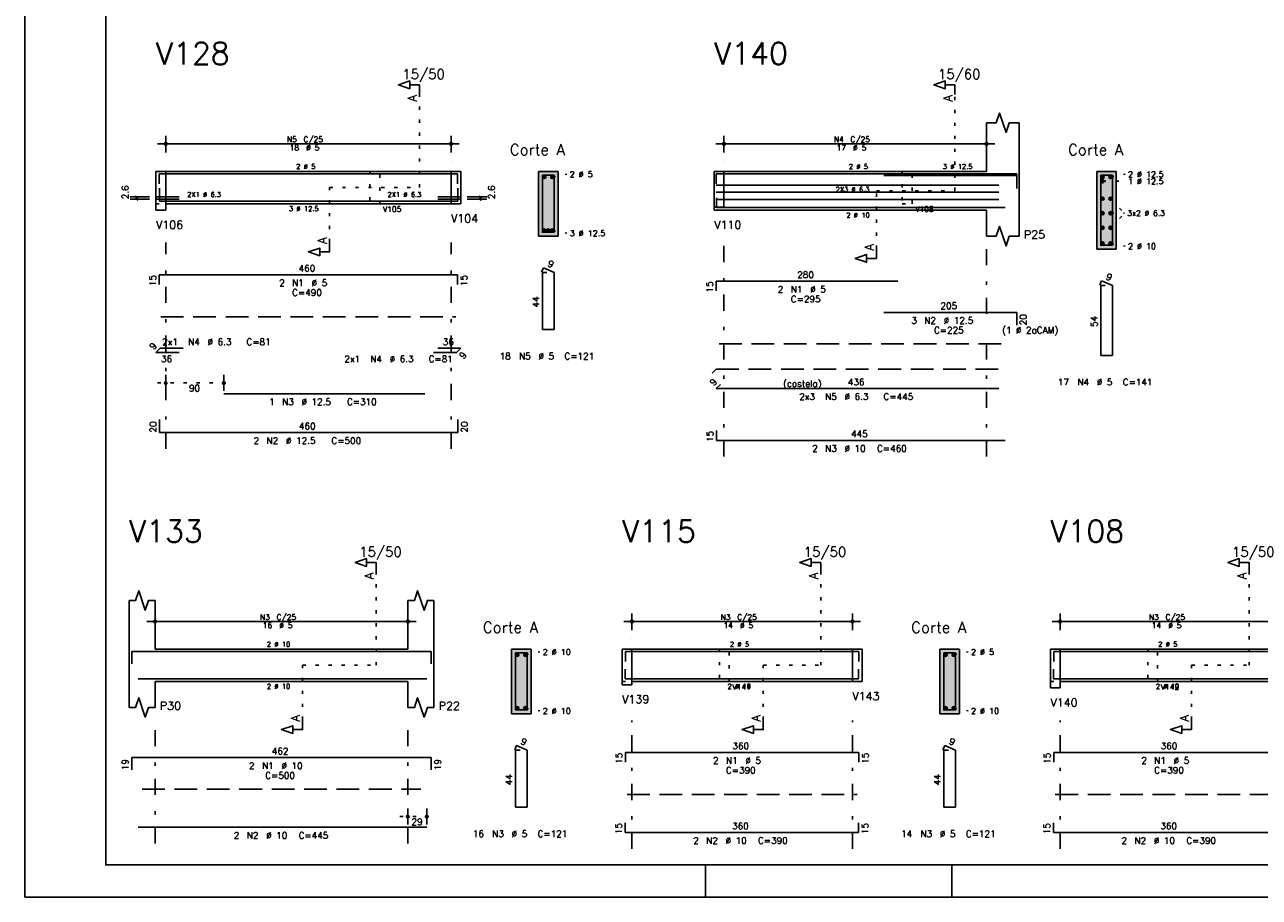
# Model space of a CAD drawing. Extents: x 0 to 84.1, y 0 to 59.4.
# Tile 1 of 7: x 0 to 38.1, y 0 to 26.9. Entities that reach past the tile are written whole.
import ezdxf

# ---------------------------------------------------------------- set-up
doc = ezdxf.new("R2010")
doc.units = 0
doc.header["$MEASUREMENT"] = 0
for name, pattern in [('ESTILO_TQS_0001', [1, 0.7, -0.3]), ('ESTILO_TQS_0002', [0.4, 0.1, -0.3]), ('ESTILO_TQS_0003', [1.5, 0.5, -0.4, 0.1, -0.5])]:
    doc.linetypes.add(name, pattern=pattern)
for name, color, linetype in [('1', 1, 'CONTINUOUS'), ('2', 2, 'CONTINUOUS'), ('4', 4, 'CONTINUOUS'), ('6', 6, 'CONTINUOUS'), ('7', 7, 'CONTINUOUS'), ('9', 9, 'CONTINUOUS')]:
    doc.layers.add(name, color=color, linetype=linetype)
doc.styles.get("Standard").update_dxf_attribs({"font": 'ROMANS.SHX'})

msp = doc.modelspace()

# ---------------------------------------------------------------- linework, layer by layer
at = {"layer": '1', "linetype": 'ESTILO_TQS_0002'}
for p, q in [((12.175, 21.9), (12.175, 24.77)), ((28.695, 21.8), (28.695, 24.77)), ((4.05, 22.4), (4.35, 22.4)), ((4.35, 22.4), (4.35, 21.4)), ((13.15, 22.4), (13.15, 21.4)), ((13.15, 22.4), (13.45, 22.4)), ((16.275, 22.225), (16.72, 22.31)), ((21.27, 22.4), (21.57, 22.4)), ((21.57, 22.4), (21.57, 21.2)), ((33.245, 22.095), (33.94, 22.094)), ((33.495, 22.225), (33.94, 22.31)), ((9.4, 20.215), (9.4, 21.9)), ((9.4, 21.9), (12.175, 21.9)), ((26.27, 20.015), (26.27, 21.8)), ((26.27, 21.8), (28.695, 21.8)), ((4.05, 21.4), (4.35, 21.4)), ((13.15, 21.4), (13.45, 21.4)), ((33.495, 21.5574), (33.925, 21.108)), ((33.495, 20.6586), (33.925, 21.108)), ((33.495, 21.108), (33.925, 21.108)), ((16.275, 20.575), (16.72, 20.49)), ((33.495, 20.175), (33.94, 20.09)), ((4.1, 15.87), (6.39, 15.87)), ((10.845, 7.16), (10.845, 10.03)), ((24.555, 7.16), (24.555, 10.03)), ((37.765, 7.16), (37.765, 10.03)), ((18.43, 7.66), (18.73, 7.66)), ((18.73, 7.66), (18.73, 6.66)), ((25.53, 7.66), (25.53, 6.66)), ((25.53, 7.66), (25.83, 7.66)), ((31.64, 7.66), (31.94, 7.66)), ((31.94, 7.66), (31.94, 6.66)), ((15.445, 7.485), (15.89, 7.57)), ((28.655, 7.485), (29.1, 7.57)), ((8.57, 5.475), (8.57, 7.16)), ((8.57, 7.16), (10.845, 7.16)), ((22.78, 5.475), (22.78, 7.16)), ((22.78, 7.16), (24.555, 7.16)), ((35.99, 5.475), (35.99, 7.16)), ((35.99, 7.16), (37.765, 7.16)), ((18.43, 6.66), (18.73, 6.66)), ((25.53, 6.66), (25.83, 6.66)), ((31.64, 6.66), (31.94, 6.66)), ((15.445, 5.835), (15.89, 5.75)), ((28.655, 5.835), (29.1, 5.75)), ((11.57, 2.49), (12.65, 2.49))]:
    msp.add_line(p, q, dxfattribs=at)
at = {"layer": '1', "linetype": 'ESTILO_TQS_0001'}
for p, q in [((4.2, 17.915), (13.3, 17.915)), ((21.42, 17.075), (30.17, 17.075)), ((3.62, 3.335), (12.22, 3.335)), ((18.58, 3.175), (25.68, 3.175)), ((31.79, 3.175), (38.89, 3.175))]:
    msp.add_line(p, q, dxfattribs=at)
at = {"layer": '1', "linetype": 'ESTILO_TQS_0002'}
for points in [[(10.65, 22.4), (10.65, 21.4), (10.95, 21.4), (10.95, 22.4), (10.65, 22.4)], [(27.07, 22.4), (27.07, 21.4), (27.37, 21.4), (27.37, 22.4), (27.07, 22.4)], [(21.43, 7.66), (21.43, 6.66), (21.73, 6.66), (21.73, 7.66), (21.43, 7.66)], [(34.64, 7.66), (34.64, 6.66), (34.94, 6.66), (34.94, 7.66), (34.64, 7.66)]]:
    msp.add_lwpolyline(points, dxfattribs=at)
at = {"layer": '1', "linetype": 'Continuous'}
for centre in [(16.025, 22.225), (16.275, 22.225), (33.245, 22.225), (33.245, 22.095), (33.495, 22.225), (33.245, 21.5574), (33.495, 21.5574), (33.245, 21.108), (33.495, 21.108), (16.025, 20.575), (16.15, 20.575), (16.275, 20.575), (33.245, 20.6586), (33.495, 20.6586), (33.245, 20.175), (33.495, 20.175), (15.195, 7.485), (15.445, 7.485), (28.405, 7.485), (28.655, 7.485), (15.195, 5.835), (15.445, 5.835), (28.405, 5.835), (28.655, 5.835)]:
    msp.add_circle(centre, 0.05, dxfattribs=at)
at = {"layer": '2', "linetype": 'Continuous'}
for p, q in [((0, 59.400002), (0, 0)), ((29.67, 22.4), (29.67, 23.9)), ((30.67, 22.4), (30.67, 23.9)), ((4.1, 23.25), (13.4, 23.25)), ((4.35, 22.98), (4.35, 23.5)), ((13.15, 22.98), (13.15, 23.5)), ((21.32, 23.25), (29.92, 23.25)), ((21.57, 22.98), (21.57, 23.5)), ((29.67, 22.98), (29.67, 23.5)), ((4.35, 22.73), (4.35, 22.73)), ((13.15, 22.73), (13.15, 22.73)), ((21.57, 22.73), (21.57, 22.73)), ((29.67, 22.73), (29.67, 22.73)), ((4.05, 22.4), (4.05, 21.4)), ((4.05, 22.4), (4.05, 21.2)), ((4.05, 22.4), (4.05, 21.4)), ((4.05, 22.4), (4.35, 22.4)), ((4.35, 22.4), (13.15, 22.4)), ((4.35, 22.4), (4.35, 21.2)), ((13.15, 22.4), (13.15, 21.4)), ((13.15, 22.4), (13.15, 21.4)), ((13.15, 22.4), (13.45, 22.4)), ((13.45, 22.4), (13.45, 21.4)), ((13.45, 22.4), (13.45, 21.4)), ((16.45, 22.4), (15.85, 22.4)), ((15.85, 22.4), (15.85, 20.4)), ((16.45, 20.4), (16.45, 22.4)), ((21.27, 22.4), (21.27, 21.2)), ((21.27, 22.4), (21.27, 21.3)), ((21.27, 22.4), (21.27, 21.2)), ((21.27, 22.4), (21.57, 22.4)), ((21.57, 22.4), (29.67, 22.4)), ((21.57, 22.4), (21.57, 21.3)), ((30.67, 22.4), (30.67, 21.2)), ((33.67, 22.4), (33.07, 22.4)), ((33.07, 22.4), (33.07, 20)), ((33.67, 20), (33.67, 22.4)), ((3.85, 21.61), (3.25, 21.61)), ((3.85, 21.54), (3.25, 21.54)), ((3.485, 21.575), (3.415, 21.645)), ((3.485, 21.505), (3.415, 21.575)), ((3.45, 21.54), (3.45, 21.61)), ((4.35, 21.4), (13.15, 21.4)), ((13.15, 21.4), (13.45, 21.4)), ((13.65, 21.61), (14.25, 21.61)), ((13.65, 21.54), (14.25, 21.54)), ((14.085, 21.575), (14.015, 21.645)), ((14.085, 21.505), (14.015, 21.575)), ((14.05, 21.54), (14.05, 21.61)), ((4.05, 21.2), (4.35, 21.2)), ((21.27, 21.3), (21.57, 21.3)), ((21.27, 21.2), (21.57, 21.2)), ((21.57, 21.2), (29.67, 21.2)), ((29.67, 21.2), (29.67, 20.4)), ((30.67, 21.2), (30.67, 20.4)), ((15.85, 20.4), (16.45, 20.4)), ((33.07, 20), (33.67, 20)), ((4.35, 15.63), (4.35, 16.12)), ((6.14, 15.63), (6.14, 16.12)), ((4.35, 15.53), (4.35, 15.53)), ((6.14, 15.53), (6.14, 15.53)), ((3.22, 7.66), (3.22, 9.16)), ((4.02, 7.66), (4.02, 9.16)), ((11.82, 7.66), (11.82, 9.16)), ((12.62, 7.66), (12.62, 9.16)), ((4.02, 8.24), (4.02, 8.76)), ((11.82, 8.24), (11.82, 8.76)), ((18.73, 8.24), (18.73, 8.76)), ((25.53, 8.24), (25.53, 8.76)), ((31.94, 8.24), (31.94, 8.76)), ((3.77, 8.51), (12.07, 8.51)), ((18.48, 8.51), (25.78, 8.51)), ((31.69, 8.51), (38.99, 8.51)), ((3.22, 7.66), (3.22, 6.66)), ((4.02, 7.99), (4.02, 7.99)), ((4.02, 7.66), (11.82, 7.66)), ((11.82, 7.99), (11.82, 7.99)), ((12.62, 7.66), (12.62, 6.66)), ((15.62, 7.66), (15.02, 7.66)), ((15.02, 7.66), (15.02, 5.66)), ((15.62, 5.66), (15.62, 7.66)), ((18.43, 7.66), (18.43, 6.66)), ((18.43, 7.66), (18.43, 6.56)), ((18.43, 7.66), (18.43, 6.66)), ((18.43, 7.66), (18.73, 7.66)), ((18.73, 7.99), (18.73, 7.99)), ((18.73, 7.66), (25.53, 7.66)), ((18.73, 7.66), (18.73, 6.56)), ((25.53, 7.99), (25.53, 7.99)), ((25.53, 7.66), (25.53, 6.66)), ((25.53, 7.66), (25.53, 6.66)), ((25.53, 7.66), (25.83, 7.66)), ((25.83, 7.66), (25.83, 6.66)), ((25.83, 7.66), (25.83, 6.66)), ((28.83, 7.66), (28.23, 7.66)), ((28.23, 7.66), (28.23, 5.66)), ((28.83, 5.66), (28.83, 7.66)), ((31.64, 7.66), (31.64, 6.66)), ((31.64, 7.66), (31.64, 6.46)), ((31.64, 7.66), (31.64, 6.66)), ((31.64, 7.66), (31.94, 7.66)), ((31.94, 7.99), (31.94, 7.99)), ((31.94, 7.66), (38.74, 7.66)), ((31.94, 7.66), (31.94, 6.46)), ((3.22, 6.66), (3.22, 5.86)), ((4.02, 6.66), (11.82, 6.66)), ((4.02, 6.66), (4.02, 5.86)), ((11.82, 6.66), (11.82, 5.86)), ((12.62, 6.66), (12.62, 5.86)), ((18.43, 6.56), (18.73, 6.56)), ((18.73, 6.66), (25.53, 6.66)), ((25.53, 6.66), (25.83, 6.66)), ((31.94, 6.66), (38.74, 6.66)), ((31.64, 6.46), (31.94, 6.46)), ((15.02, 5.66), (15.62, 5.66)), ((28.23, 5.66), (28.83, 5.66)), ((11.82, 2.25), (11.82, 2.74)), ((12.4, 2.25), (12.4, 2.74)), ((11.82, 2.15), (11.82, 2.15)), ((12.4, 2.15), (12.4, 2.15)), ((21, 1), (21, 0)), ((28.600006, 0), (28.600006, 1)), ((0, 0), (84.100006, 0))]:
    msp.add_line(p, q, dxfattribs=at)
at = {"layer": '2', "linetype": 'ESTILO_TQS_0003'}
for p, q in [((4.35, 13.84), (4.35, 20.2)), ((13.15, 13.84), (13.15, 20.2)), ((21.57, 13.6), (21.57, 20.1)), ((29.67, 18.002), (29.67, 20.1)), ((29.67, 13.6), (29.67, 17.198)), ((4.02, 1.66), (4.02, 5.46)), ((11.82, 1.66), (11.82, 5.46)), ((18.73, 1.5), (18.73, 5.46)), ((25.53, 1.5), (25.53, 5.46)), ((31.94, 1.5), (31.94, 5.46))]:
    msp.add_line(p, q, dxfattribs=at)
at = {"layer": '2', "linetype": 'Continuous'}
for points in [[(83.100006, 1), (2.5, 1), (2.5, 58.400002), (83.100006, 58.400002), (83.100006, 1)], [(12.175, 24.77), (12.175, 25.07), (11.875, 25.07), (11.875, 24.95), (11.525, 25.07), (11.875, 25.19), (11.875, 25.07)], [(28.695, 24.77), (28.695, 25.07), (28.395, 25.07), (28.395, 24.95), (28.045, 25.07), (28.395, 25.19), (28.395, 25.07)], [(29.67, 23.9), (29.97, 23.9), (30.07, 24.2), (30.27, 23.6), (30.37, 23.9), (30.67, 23.9)], [(29.67, 20.4), (29.97, 20.4), (30.07, 20.7), (30.27, 20.1), (30.37, 20.4), (30.67, 20.4)], [(9.4, 20.215), (9.4, 19.915), (9.1, 19.915), (9.1, 19.795), (8.75, 19.915), (9.1, 20.035), (9.1, 19.915)], [(26.27, 20.015), (26.27, 19.715), (25.97, 19.715), (25.97, 19.595), (25.62, 19.715), (25.97, 19.835), (25.97, 19.715)], [(10.845, 10.03), (10.845, 10.33), (10.545, 10.33), (10.545, 10.21), (10.195, 10.33), (10.545, 10.45), (10.545, 10.33)], [(24.555, 10.03), (24.555, 10.33), (24.255, 10.33), (24.255, 10.21), (23.905, 10.33), (24.255, 10.45), (24.255, 10.33)], [(37.765, 10.03), (37.765, 10.33), (37.465, 10.33), (37.465, 10.21), (37.115, 10.33), (37.465, 10.45), (37.465, 10.33)], [(3.22, 9.16), (3.42, 9.16), (3.52, 9.46), (3.72, 8.86), (3.82, 9.16), (4.02, 9.16)], [(11.82, 9.16), (12.02, 9.16), (12.12, 9.46), (12.32, 8.86), (12.42, 9.16), (12.62, 9.16)], [(3.22, 5.86), (3.42, 5.86), (3.52, 6.16), (3.72, 5.56), (3.82, 5.86), (4.02, 5.86)], [(11.82, 5.86), (12.02, 5.86), (12.12, 6.16), (12.32, 5.56), (12.42, 5.86), (12.62, 5.86)], [(8.57, 5.475), (8.57, 5.175), (8.27, 5.175), (8.27, 5.055), (7.92, 5.175), (8.27, 5.295), (8.27, 5.175)], [(22.78, 5.475), (22.78, 5.175), (22.48, 5.175), (22.48, 5.055), (22.13, 5.175), (22.48, 5.295), (22.48, 5.175)], [(35.99, 5.475), (35.99, 5.175), (35.69, 5.175), (35.69, 5.055), (35.34, 5.175), (35.69, 5.295), (35.69, 5.175)]]:
    msp.add_lwpolyline(points, dxfattribs=at)
for centre, radius in [((4.35, 23.25), 0.041625), ((4.35, 23.25), 0.02075), ((13.15, 23.25), 0.041625), ((13.15, 23.25), 0.02075), ((21.57, 23.25), 0.041625), ((21.57, 23.25), 0.02075), ((29.67, 23.25), 0.041625), ((29.67, 23.25), 0.02075), ((4.35, 15.87), 0.04), ((4.35, 15.87), 0.02), ((6.14, 15.87), 0.04), ((6.14, 15.87), 0.02), ((4.02, 8.51), 0.041625), ((4.02, 8.51), 0.02075), ((11.82, 8.51), 0.041625), ((11.82, 8.51), 0.02075), ((18.73, 8.51), 0.041625), ((18.73, 8.51), 0.02075), ((25.53, 8.51), 0.041625), ((25.53, 8.51), 0.02075), ((31.94, 8.51), 0.041625), ((31.94, 8.51), 0.02075), ((11.82, 2.49), 0.04), ((11.82, 2.49), 0.02), ((12.4, 2.49), 0.04), ((12.4, 2.49), 0.02)]:
    msp.add_circle(centre, radius, dxfattribs=at)
at = {"layer": '4', "linetype": 'Continuous'}
for p, q in [((4.15, 22.02), (4.15, 22.32)), ((4.15, 22.32), (13.35, 22.32)), ((13.35, 22.32), (13.35, 22.02)), ((21.33, 22.02), (21.33, 22.32)), ((21.33, 22.32), (26.93, 22.32)), ((26.4975, 22.32), (30.5975, 22.32)), ((26.4975, 22.27), (30.5975, 22.27)), ((30.5975, 22.32), (30.5975, 21.92)), ((30.5975, 22.27), (30.5975, 21.87)), ((4.16, 21.88), (4.16, 21.48)), ((13.36, 21.48), (13.36, 21.88)), ((21.33, 21.9787), (30.0484, 21.9787)), ((21.33, 21.754), (30.0484, 21.754)), ((4.76, 21.61), (4.05, 21.61)), ((4.76, 21.54), (4.05, 21.54)), ((4.16, 21.48), (13.36, 21.48)), ((6.14, 21.48), (12.34, 21.48)), ((12.74, 21.61), (13.45, 21.61)), ((12.74, 21.54), (13.45, 21.54)), ((21.33, 21.5293), (30.0484, 21.5293)), ((21.34, 21.58), (21.34, 21.28)), ((21.34, 21.28), (30.24, 21.28)), ((3.3, 7.2), (3.3, 7.58)), ((3.3, 7.58), (12.54, 7.58)), ((12.54, 7.58), (12.54, 7.2)), ((18.53, 7.28), (18.53, 7.58)), ((18.53, 7.58), (25.73, 7.58)), ((25.73, 7.58), (25.73, 7.28)), ((31.74, 7.28), (31.74, 7.58)), ((31.74, 7.58), (38.94, 7.58)), ((18.52, 7.04), (18.52, 6.74)), ((25.72, 6.74), (25.72, 7.04)), ((31.73, 7.04), (31.73, 6.74)), ((3.5, 6.74), (12.4, 6.74)), ((18.52, 6.74), (25.72, 6.74)), ((31.73, 6.74), (38.93, 6.74))]:
    msp.add_line(p, q, dxfattribs=at)
for points in [[(15.97, 22.28), (15.97, 20.52), (16.33, 20.52), (16.33, 22.28), (15.97, 22.28)], [(33.19, 22.28), (33.19, 20.12), (33.55, 20.12), (33.55, 22.28), (33.19, 22.28)], [(15.14, 7.54), (15.14, 5.78), (15.5, 5.78), (15.5, 7.54), (15.14, 7.54)], [(28.35, 7.54), (28.35, 5.78), (28.71, 5.78), (28.71, 7.54), (28.35, 7.54)]]:
    msp.add_lwpolyline(points, dxfattribs=at)
at = {"layer": '6', "linetype": 'Continuous'}
for p, q in [((4.15, 18.91), (4.15, 19.21)), ((4.15, 19.21), (13.35, 19.21)), ((13.35, 19.21), (13.35, 18.91)), ((15.998338, 19.42), (15.943893, 19.29102)), ((16.11, 19.28), (15.97, 19.28)), ((15.97, 19.28), (15.97, 17.52)), ((16.33, 19.28), (15.998338, 19.42)), ((16.33, 17.52), (16.33, 19.28)), ((21.33, 18.71), (21.33, 19.01)), ((21.33, 19.01), (26.93, 19.01)), ((33.218338, 19.02), (33.163893, 18.89102)), ((33.33, 18.88), (33.19, 18.88)), ((33.19, 18.88), (33.19, 16.72)), ((33.55, 18.88), (33.218338, 19.02)), ((33.55, 16.72), (33.55, 18.88)), ((26.4975, 18.05), (30.5975, 18.05)), ((30.5975, 18.05), (30.5975, 17.65)), ((15.97, 17.52), (16.33, 17.52)), ((4.05, 16.812721), (4.177279, 16.94)), ((4.76, 16.812721), (4.05, 16.812721)), ((4.177279, 16.94), (4.887279, 16.94)), ((13.322721, 16.812721), (12.612721, 16.812721)), ((12.74, 16.94), (13.45, 16.94)), ((13.45, 16.94), (13.322721, 16.812721)), ((33.19, 16.72), (33.55, 16.72)), ((21.457279, 15.827279), (21.33, 15.7)), ((21.33, 15.7), (30.0484, 15.7)), ((6.14, 15.54), (12.34, 15.54)), ((4.16, 14.74), (4.16, 14.34)), ((13.36, 14.34), (13.36, 14.74)), ((4.16, 14.34), (13.36, 14.34)), ((21.34, 14.4), (21.34, 14.1)), ((21.34, 14.1), (30.24, 14.1)), ((15.168338, 4.68), (15.113893, 4.55102)), ((15.5, 4.54), (15.168338, 4.68)), ((28.378338, 4.68), (28.323893, 4.55102)), ((28.71, 4.54), (28.378338, 4.68)), ((3.3, 3.93), (3.3, 4.31)), ((3.3, 4.31), (12.54, 4.31)), ((12.54, 4.31), (12.54, 3.93)), ((15.28, 4.54), (15.14, 4.54)), ((15.14, 4.54), (15.14, 2.78)), ((15.5, 2.78), (15.5, 4.54)), ((18.53, 4.17), (18.53, 4.47)), ((18.53, 4.47), (25.73, 4.47)), ((25.73, 4.47), (25.73, 4.17)), ((28.49, 4.54), (28.35, 4.54)), ((28.35, 4.54), (28.35, 2.78)), ((28.71, 2.78), (28.71, 4.54)), ((31.74, 4.17), (31.74, 4.47)), ((31.74, 4.47), (38.94, 4.47)), ((15.14, 2.78), (15.5, 2.78)), ((28.35, 2.78), (28.71, 2.78)), ((18.52, 2.3), (18.52, 2)), ((25.72, 2), (25.72, 2.3)), ((31.73, 2.3), (31.73, 2)), ((3.5, 2.16), (12.4, 2.16)), ((18.52, 2), (25.72, 2)), ((31.73, 2), (38.93, 2))]:
    msp.add_line(p, q, dxfattribs=at)
at = {"layer": '6', "linetype": 'ESTILO_TQS_0001'}
for p, q in [((21.202721, 16.172721), (21.33, 16.3)), ((21.33, 16.3), (30.0484, 16.3))]:
    msp.add_line(p, q, dxfattribs=at)
at = {"layer": '9', "linetype": 'Continuous'}
for points in [[(16.45, 20.4), (16.45, 22.4), (15.85, 22.4)], [(16.45, 20.4), (15.85, 22.4), (15.85, 20.4)], [(16.075, 22.225), (16, 22.268301), (15.978015, 22.242101)], [(16.075, 22.225), (15.978015, 22.242101), (15.978015, 22.207899)], [(16.075, 22.225), (15.978015, 22.207899), (16, 22.181699)], [(16.075, 22.225), (16.033682, 22.27424), (16, 22.268301)], [(16.075, 22.225), (16, 22.181699), (16.033682, 22.17576)], [(16.075, 22.225), (16.063302, 22.257139), (16.033682, 22.27424)], [(16.075, 22.225), (16.033682, 22.17576), (16.063302, 22.192861)], [(16.075, 22.225), (16.063302, 22.192861), (16.075, 22.225)], [(16.325, 22.225), (16.25, 22.268301), (16.228015, 22.242101)], [(16.325, 22.225), (16.228015, 22.242101), (16.228015, 22.207899)], [(16.325, 22.225), (16.228015, 22.207899), (16.25, 22.181699)], [(16.325, 22.225), (16.283682, 22.27424), (16.25, 22.268301)], [(16.325, 22.225), (16.25, 22.181699), (16.283682, 22.17576)], [(16.325, 22.225), (16.313302, 22.257139), (16.283682, 22.27424)], [(16.325, 22.225), (16.283682, 22.17576), (16.313302, 22.192861)], [(16.325, 22.225), (16.313302, 22.192861), (16.325, 22.225)], [(33.67, 20), (33.67, 22.4), (33.07, 22.4)], [(33.67, 20), (33.07, 22.4), (33.07, 20)], [(33.295, 22.225), (33.22, 22.268301), (33.198015, 22.242101)], [(33.295, 22.225), (33.198015, 22.242101), (33.198015, 22.207899)], [(33.295, 22.225), (33.198015, 22.207899), (33.22, 22.181699)], [(33.295, 22.095), (33.22, 22.138301), (33.198015, 22.112101)], [(33.295, 22.095), (33.198015, 22.112101), (33.198015, 22.077899)], [(33.295, 22.095), (33.198015, 22.077899), (33.22, 22.051699)], [(33.295, 22.225), (33.253682, 22.27424), (33.22, 22.268301)], [(33.295, 22.225), (33.22, 22.181699), (33.253682, 22.17576)], [(33.295, 22.095), (33.253682, 22.14424), (33.22, 22.138301)], [(33.295, 22.095), (33.22, 22.051699), (33.253682, 22.04576)], [(33.295, 22.225), (33.283302, 22.257139), (33.253682, 22.27424)], [(33.295, 22.225), (33.253682, 22.17576), (33.283302, 22.192861)], [(33.295, 22.095), (33.283302, 22.127139), (33.253682, 22.14424)], [(33.295, 22.095), (33.253682, 22.04576), (33.283302, 22.062861)], [(33.295, 22.225), (33.283302, 22.192861), (33.295, 22.225)], [(33.295, 22.095), (33.283302, 22.062861), (33.295, 22.095)], [(33.545, 22.225), (33.47, 22.268301), (33.448015, 22.242101)], [(33.545, 22.225), (33.448015, 22.242101), (33.448015, 22.207899)], [(33.545, 22.225), (33.448015, 22.207899), (33.47, 22.181699)], [(33.545, 22.225), (33.503682, 22.27424), (33.47, 22.268301)], [(33.545, 22.225), (33.47, 22.181699), (33.503682, 22.17576)], [(33.545, 22.225), (33.533302, 22.257139), (33.503682, 22.27424)], [(33.545, 22.225), (33.503682, 22.17576), (33.533302, 22.192861)], [(33.545, 22.225), (33.533302, 22.192861), (33.545, 22.225)], [(33.295, 21.5574), (33.22, 21.600701), (33.198015, 21.574501)], [(33.295, 21.5574), (33.198015, 21.574501), (33.198015, 21.540299)], [(33.295, 21.5574), (33.198015, 21.540299), (33.22, 21.514099)], [(33.295, 21.5574), (33.253682, 21.60664), (33.22, 21.600701)], [(33.295, 21.5574), (33.22, 21.514099), (33.253682, 21.50816)], [(33.295, 21.5574), (33.283302, 21.589539), (33.253682, 21.60664)], [(33.295, 21.5574), (33.253682, 21.50816), (33.283302, 21.525261)], [(33.295, 21.5574), (33.283302, 21.525261), (33.295, 21.5574)], [(33.545, 21.5574), (33.47, 21.600701), (33.448015, 21.574501)], [(33.545, 21.5574), (33.448015, 21.574501), (33.448015, 21.540299)], [(33.545, 21.5574), (33.448015, 21.540299), (33.47, 21.514099)], [(33.545, 21.5574), (33.503682, 21.60664), (33.47, 21.600701)], [(33.545, 21.5574), (33.47, 21.514099), (33.503682, 21.50816)], [(33.545, 21.5574), (33.533302, 21.589539), (33.503682, 21.60664)], [(33.545, 21.5574), (33.503682, 21.50816), (33.533302, 21.525261)], [(33.545, 21.5574), (33.533302, 21.525261), (33.545, 21.5574)], [(33.295, 21.108), (33.22, 21.151301), (33.198015, 21.125101)], [(33.295, 21.108), (33.198015, 21.125101), (33.198015, 21.090899)], [(33.295, 21.108), (33.198015, 21.090899), (33.22, 21.064699)], [(33.295, 21.108), (33.253682, 21.15724), (33.22, 21.151301)], [(33.295, 21.108), (33.22, 21.064699), (33.253682, 21.05876)], [(33.295, 21.108), (33.283302, 21.140139), (33.253682, 21.15724)], [(33.295, 21.108), (33.253682, 21.05876), (33.283302, 21.075861)], [(33.295, 21.108), (33.283302, 21.075861), (33.295, 21.108)], [(33.545, 21.108), (33.47, 21.151301), (33.448015, 21.125101)], [(33.545, 21.108), (33.448015, 21.125101), (33.448015, 21.090899)], [(33.545, 21.108), (33.448015, 21.090899), (33.47, 21.064699)], [(33.545, 21.108), (33.503682, 21.15724), (33.47, 21.151301)], [(33.545, 21.108), (33.47, 21.064699), (33.503682, 21.05876)], [(33.545, 21.108), (33.533302, 21.140139), (33.503682, 21.15724)], [(33.545, 21.108), (33.503682, 21.05876), (33.533302, 21.075861)], [(33.545, 21.108), (33.533302, 21.075861), (33.545, 21.108)], [(16.075, 20.575), (16, 20.618301), (15.978015, 20.592101)], [(16.075, 20.575), (15.978015, 20.592101), (15.978015, 20.557899)], [(16.075, 20.575), (15.978015, 20.557899), (16, 20.531699)], [(16.075, 20.575), (16.033682, 20.62424), (16, 20.618301)], [(16.075, 20.575), (16, 20.531699), (16.033682, 20.52576)], [(16.075, 20.575), (16.063302, 20.607139), (16.033682, 20.62424)], [(16.075, 20.575), (16.033682, 20.52576), (16.063302, 20.542861)], [(16.075, 20.575), (16.063302, 20.542861), (16.075, 20.575)], [(16.2, 20.575), (16.125, 20.618301), (16.103015, 20.592101)], [(16.2, 20.575), (16.103015, 20.592101), (16.103015, 20.557899)], [(16.2, 20.575), (16.103015, 20.557899), (16.125, 20.531699)], [(16.2, 20.575), (16.158682, 20.62424), (16.125, 20.618301)], [(16.2, 20.575), (16.125, 20.531699), (16.158682, 20.52576)], [(16.2, 20.575), (16.188302, 20.607139), (16.158682, 20.62424)], [(16.2, 20.575), (16.158682, 20.52576), (16.188302, 20.542861)], [(16.2, 20.575), (16.188302, 20.542861), (16.2, 20.575)], [(16.325, 20.575), (16.25, 20.618301), (16.228015, 20.592101)], [(16.325, 20.575), (16.228015, 20.592101), (16.228015, 20.557899)], [(16.325, 20.575), (16.228015, 20.557899), (16.25, 20.531699)], [(16.325, 20.575), (16.283682, 20.62424), (16.25, 20.618301)], [(16.325, 20.575), (16.25, 20.531699), (16.283682, 20.52576)], [(16.325, 20.575), (16.313302, 20.607139), (16.283682, 20.62424)], [(16.325, 20.575), (16.283682, 20.52576), (16.313302, 20.542861)], [(16.325, 20.575), (16.313302, 20.542861), (16.325, 20.575)], [(33.295, 20.6586), (33.22, 20.701901), (33.198015, 20.675701)], [(33.295, 20.6586), (33.198015, 20.675701), (33.198015, 20.641499)], [(33.295, 20.6586), (33.198015, 20.641499), (33.22, 20.615299)], [(33.295, 20.6586), (33.253682, 20.70784), (33.22, 20.701901)], [(33.295, 20.6586), (33.22, 20.615299), (33.253682, 20.60936)], [(33.295, 20.6586), (33.283302, 20.690739), (33.253682, 20.70784)], [(33.295, 20.6586), (33.253682, 20.60936), (33.283302, 20.626461)], [(33.295, 20.6586), (33.283302, 20.626461), (33.295, 20.6586)], [(33.545, 20.6586), (33.47, 20.701901), (33.448015, 20.675701)], [(33.545, 20.6586), (33.448015, 20.675701), (33.448015, 20.641499)], [(33.545, 20.6586), (33.448015, 20.641499), (33.47, 20.615299)], [(33.545, 20.6586), (33.503682, 20.70784), (33.47, 20.701901)], [(33.545, 20.6586), (33.47, 20.615299), (33.503682, 20.60936)], [(33.545, 20.6586), (33.533302, 20.690739), (33.503682, 20.70784)], [(33.545, 20.6586), (33.503682, 20.60936), (33.533302, 20.626461)], [(33.545, 20.6586), (33.533302, 20.626461), (33.545, 20.6586)], [(16.45, 20.4), (15.85, 20.4), (16.45, 20.4)], [(33.295, 20.175), (33.22, 20.218301), (33.198015, 20.192101)], [(33.295, 20.175), (33.198015, 20.192101), (33.198015, 20.157899)], [(33.295, 20.175), (33.253682, 20.22424), (33.22, 20.218301)], [(33.295, 20.175), (33.283302, 20.207139), (33.253682, 20.22424)], [(33.545, 20.175), (33.47, 20.218301), (33.448015, 20.192101)], [(33.545, 20.175), (33.448015, 20.192101), (33.448015, 20.157899)], [(33.545, 20.175), (33.503682, 20.22424), (33.47, 20.218301)], [(33.545, 20.175), (33.533302, 20.207139), (33.503682, 20.22424)], [(33.67, 20), (33.07, 20), (33.67, 20)], [(33.295, 20.175), (33.198015, 20.157899), (33.22, 20.131699)], [(33.295, 20.175), (33.22, 20.131699), (33.253682, 20.12576)], [(33.295, 20.175), (33.253682, 20.12576), (33.283302, 20.142861)], [(33.295, 20.175), (33.283302, 20.142861), (33.295, 20.175)], [(33.545, 20.175), (33.448015, 20.157899), (33.47, 20.131699)], [(33.545, 20.175), (33.47, 20.131699), (33.503682, 20.12576)], [(33.545, 20.175), (33.503682, 20.12576), (33.533302, 20.142861)], [(33.545, 20.175), (33.533302, 20.142861), (33.545, 20.175)], [(15.62, 5.66), (15.62, 7.66), (15.02, 7.66)], [(15.62, 5.66), (15.02, 7.66), (15.02, 5.66)], [(28.83, 5.66), (28.83, 7.66), (28.23, 7.66)], [(28.83, 5.66), (28.23, 7.66), (28.23, 5.66)], [(15.245, 7.485), (15.17, 7.528301), (15.148015, 7.502101)], [(15.245, 7.485), (15.148015, 7.502101), (15.148015, 7.467899)], [(15.245, 7.485), (15.148015, 7.467899), (15.17, 7.441699)], [(15.245, 7.485), (15.203682, 7.53424), (15.17, 7.528301)], [(15.245, 7.485), (15.17, 7.441699), (15.203682, 7.43576)], [(15.245, 7.485), (15.233302, 7.517139), (15.203682, 7.53424)], [(15.245, 7.485), (15.203682, 7.43576), (15.233302, 7.452861)], [(15.245, 7.485), (15.233302, 7.452861), (15.245, 7.485)], [(15.495, 7.485), (15.42, 7.528301), (15.398015, 7.502101)], [(15.495, 7.485), (15.398015, 7.502101), (15.398015, 7.467899)], [(15.495, 7.485), (15.398015, 7.467899), (15.42, 7.441699)], [(15.495, 7.485), (15.453682, 7.53424), (15.42, 7.528301)], [(15.495, 7.485), (15.42, 7.441699), (15.453682, 7.43576)], [(15.495, 7.485), (15.483302, 7.517139), (15.453682, 7.53424)], [(15.495, 7.485), (15.453682, 7.43576), (15.483302, 7.452861)], [(15.495, 7.485), (15.483302, 7.452861), (15.495, 7.485)], [(28.455, 7.485), (28.38, 7.528301), (28.358015, 7.502101)], [(28.455, 7.485), (28.358015, 7.502101), (28.358015, 7.467899)], [(28.455, 7.485), (28.358015, 7.467899), (28.38, 7.441699)], [(28.455, 7.485), (28.413682, 7.53424), (28.38, 7.528301)], [(28.455, 7.485), (28.38, 7.441699), (28.413682, 7.43576)], [(28.455, 7.485), (28.443302, 7.517139), (28.413682, 7.53424)], [(28.455, 7.485), (28.413682, 7.43576), (28.443302, 7.452861)], [(28.455, 7.485), (28.443302, 7.452861), (28.455, 7.485)], [(28.705, 7.485), (28.63, 7.528301), (28.608015, 7.502101)], [(28.705, 7.485), (28.608015, 7.502101), (28.608015, 7.467899)], [(28.705, 7.485), (28.608015, 7.467899), (28.63, 7.441699)], [(28.705, 7.485), (28.663682, 7.53424), (28.63, 7.528301)], [(28.705, 7.485), (28.63, 7.441699), (28.663682, 7.43576)], [(28.705, 7.485), (28.693302, 7.517139), (28.663682, 7.53424)], [(28.705, 7.485), (28.663682, 7.43576), (28.693302, 7.452861)], [(28.705, 7.485), (28.693302, 7.452861), (28.705, 7.485)], [(15.245, 5.835), (15.17, 5.878301), (15.148015, 5.852101)], [(15.245, 5.835), (15.148015, 5.852101), (15.148015, 5.817899)], [(15.245, 5.835), (15.148015, 5.817899), (15.17, 5.791699)], [(15.245, 5.835), (15.203682, 5.88424), (15.17, 5.878301)], [(15.245, 5.835), (15.17, 5.791699), (15.203682, 5.78576)], [(15.245, 5.835), (15.233302, 5.867139), (15.203682, 5.88424)], [(15.245, 5.835), (15.203682, 5.78576), (15.233302, 5.802861)], [(15.245, 5.835), (15.233302, 5.802861), (15.245, 5.835)], [(15.495, 5.835), (15.42, 5.878301), (15.398015, 5.852101)], [(15.495, 5.835), (15.398015, 5.852101), (15.398015, 5.817899)], [(15.495, 5.835), (15.398015, 5.817899), (15.42, 5.791699)], [(15.495, 5.835), (15.453682, 5.88424), (15.42, 5.878301)], [(15.495, 5.835), (15.42, 5.791699), (15.453682, 5.78576)], [(15.495, 5.835), (15.483302, 5.867139), (15.453682, 5.88424)], [(15.495, 5.835), (15.453682, 5.78576), (15.483302, 5.802861)], [(15.495, 5.835), (15.483302, 5.802861), (15.495, 5.835)], [(28.455, 5.835), (28.38, 5.878301), (28.358015, 5.852101)], [(28.455, 5.835), (28.358015, 5.852101), (28.358015, 5.817899)], [(28.455, 5.835), (28.358015, 5.817899), (28.38, 5.791699)], [(28.455, 5.835), (28.413682, 5.88424), (28.38, 5.878301)], [(28.455, 5.835), (28.38, 5.791699), (28.413682, 5.78576)], [(28.455, 5.835), (28.443302, 5.867139), (28.413682, 5.88424)], [(28.455, 5.835), (28.413682, 5.78576), (28.443302, 5.802861)], [(28.455, 5.835), (28.443302, 5.802861), (28.455, 5.835)], [(28.705, 5.835), (28.63, 5.878301), (28.608015, 5.852101)], [(28.705, 5.835), (28.608015, 5.852101), (28.608015, 5.817899)], [(28.705, 5.835), (28.608015, 5.817899), (28.63, 5.791699)], [(28.705, 5.835), (28.663682, 5.88424), (28.63, 5.878301)], [(28.705, 5.835), (28.63, 5.791699), (28.663682, 5.78576)], [(28.705, 5.835), (28.693302, 5.867139), (28.663682, 5.88424)], [(28.705, 5.835), (28.663682, 5.78576), (28.693302, 5.802861)], [(28.705, 5.835), (28.693302, 5.802861), (28.705, 5.835)], [(15.62, 5.66), (15.02, 5.66), (15.62, 5.66)], [(28.83, 5.66), (28.23, 5.66), (28.83, 5.66)]]:
    msp.add_solid(points, dxfattribs=at)

# ---------------------------------------------------------------- texts
at = {"layer": '2', "linetype": 'Continuous'}
for s, height, p in [('15/50', 0.3, (11.65, 25.25)), ('15/60', 0.3, (28.17, 25.25)), ('N5', 0.17, (8.087, 23.301)), ('C/25', 0.17, (8.597, 23.301)), ('Corte A', 0.34, (14.96, 22.9)), ('N4', 0.17, (24.957, 23.301)), ('C/25', 0.17, (25.467, 23.301)), ('Corte A', 0.34, (32.18, 22.9)), ('18', 0.17, (8.172, 23.046)), ('%%c 5', 0.17, (8.682, 23.046)), ('17', 0.17, (25.042, 23.046)), ('%%c 5', 0.17, (25.552, 23.046)), ('2 %%c 5', 0.15, (8.375, 22.475)), ('2 %%c 5', 0.15, (25.42, 22.475)), ('3 %%c 12.5', 0.15, (28.32, 22.475)), ('2 %%c 5', 0.18, (16.81, 22.22)), ('2 %%c 12.5', 0.18, (34.03, 22.22)), ('1 %%c 12.5', 0.18, (34.03, 22.004)), (' 2X1 %%c 6.3', 0.15, (4.91, 21.61)), (' 2X1 %%c 6.3', 0.15, (11.09, 21.61)), ('2X3 %%c 6.3', 0.15, (25.0142, 21.769)), ('3 %%c 12.5', 0.15, (8.15, 21.175)), ('V105', 0.17, (11.05, 21.15)), ('V104', 0.25, (13.15, 20.825)), ('2 %%c 10', 0.15, (25.345, 20.975)), ('V108', 0.17, (27.47, 21.15)), ('3x2 %%c 6.3', 0.17, (34.01, 21.023)), ('V106', 0.25, (4.05, 20.625)), ('3 %%c 12.5', 0.18, (16.81, 20.4)), ('V110', 0.25, (21.27, 20.625)), ('P25', 0.25, (30.82, 20.325)), ('2 %%c 10', 0.18, (34.03, 20)), ('460', 0.2, (8.45, 19.31)), ('2', 0.2, (7.85, 18.86)), ('N1', 0.2, (8.25, 18.86)), ('%%c 5', 0.2, (8.85, 18.86)), ('280', 0.2, (23.83, 19.11)), ('C=490', 0.2, (8.25, 18.56)), ('2', 0.2, (23.23, 18.66)), ('N1', 0.2, (23.63, 18.66)), ('%%c 5', 0.2, (24.23, 18.66)), ('C=295', 0.2, (23.63, 18.36)), ('205', 0.2, (28.2475, 18.15)), ('3', 0.2, (27.3475, 17.7)), ('N2', 0.2, (27.7475, 17.7)), ('%%c 12.5', 0.2, (28.3475, 17.7)), ('C=225', 0.2, (28.0475, 17.4)), ('(1 %%c 2aCAM)', 0.2, (30.1475, 17.4)), ('2x1', 0.2, (4.240919, 17.04)), ('N4', 0.2, (5.040919, 17.04)), ('%%c 6.3', 0.2, (5.640919, 17.04)), ('C=81', 0.2, (6.840919, 17.04)), ('36', 0.2, (12.895, 17.04)), ('18', 0.2, (14.65, 16.6)), ('N5', 0.2, (15.25, 16.6)), ('%%c 5', 0.2, (15.85, 16.6)), ('C=121', 0.2, (16.65, 16.6)), ('36', 0.2, (4.205, 16.512721)), ('2x1', 0.2, (9.859081, 16.512721)), ('N4', 0.2, (10.659081, 16.512721)), ('%%c 6.3', 0.2, (11.259081, 16.512721)), ('C=81', 0.2, (12.459081, 16.512721)), ('436', 0.2, (25.3892, 15.8)), ('17', 0.2, (31.87, 15.8)), ('N4', 0.2, (32.47, 15.8)), ('%%c 5', 0.2, (33.07, 15.8)), ('C=141', 0.2, (33.87, 15.8)), ('90', 0.2, (5.065, 15.61)), ('(costela)', 0.2, (23.3892, 15.75)), ('1', 0.2, (7.54, 15.19)), ('N3', 0.2, (7.94, 15.19)), ('%%c 12.5', 0.2, (8.54, 15.19)), ('C=310', 0.2, (9.94, 15.19)), ('2x3', 0.2, (23.8892, 15.35)), ('N5', 0.2, (24.6892, 15.35)), ('%%c 6.3', 0.2, (25.2892, 15.35)), ('C=445', 0.2, (26.4892, 15.35)), ('460', 0.2, (8.46, 14.44)), ('2', 0.2, (7.06, 13.99)), ('N2', 0.2, (7.46, 13.99)), ('%%c 12.5', 0.2, (8.06, 13.99)), ('C=500', 0.2, (9.46, 13.99)), ('445', 0.2, (25.49, 14.2)), ('2', 0.2, (24.29, 13.75)), ('N3', 0.2, (24.69, 13.75)), ('%%c 10', 0.2, (25.29, 13.75)), ('C=460', 0.2, (26.29, 13.75)), ('15/50', 0.3, (10.32, 10.51)), ('15/50', 0.3, (24.03, 10.51)), ('15/50', 0.3, (37.24, 10.51)), ('N3', 0.17, (7.257, 8.561)), ('16', 0.17, (7.342, 8.306)), ('C/25', 0.17, (7.767, 8.561)), ('%%c 5', 0.17, (7.852, 8.306)), ('Corte A', 0.34, (14.13, 8.16)), ('N3', 0.17, (21.467, 8.561)), ('14', 0.17, (21.552, 8.306)), ('C/25', 0.17, (21.977, 8.561)), ('%%c 5', 0.17, (22.062, 8.306)), ('Corte A', 0.34, (27.34, 8.16)), ('N3', 0.17, (34.677, 8.561)), ('14', 0.17, (34.762, 8.306)), ('C/25', 0.17, (35.187, 8.561)), ('%%c 5', 0.17, (35.272, 8.306)), ('2 %%c 10', 0.15, (7.47, 7.735)), ('2 %%c 10', 0.18, (15.98, 7.48)), ('2 %%c 5', 0.15, (21.755, 7.735)), ('2 %%c 5', 0.18, (29.19, 7.48)), ('2 %%c 5', 0.15, (34.965, 7.735)), ('2 %%c 10', 0.15, (7.47, 6.435)), ('2 %%c 10', 0.15, (21.68, 6.435)), ('V141', 0.17, (21.83, 6.41)), ('2 %%c 10', 0.15, (34.89, 6.435)), ('V142', 0.17, (35.04, 6.41)), ('V139', 0.25, (18.43, 5.985)), ('V143', 0.25, (25.53, 6.085)), ('V140', 0.25, (31.64, 5.885)), ('P30', 0.25, (4.17, 5.785)), ('P22', 0.25, (12.77, 5.785)), ('2 %%c 10', 0.18, (15.98, 5.66)), ('2 %%c 10', 0.18, (29.19, 5.66)), ('462', 0.2, (7.62, 4.41)), ('360', 0.2, (21.83, 4.57)), ('360', 0.2, (35.04, 4.57)), ('2', 0.2, (21.23, 4.12)), ('N1', 0.2, (21.63, 4.12)), ('%%c 5', 0.2, (22.23, 4.12)), ('2', 0.2, (34.44, 4.12)), ('N1', 0.2, (34.84, 4.12)), ('%%c 5', 0.2, (35.44, 4.12)), ('2', 0.2, (6.92, 3.96)), ('N1', 0.2, (7.32, 3.96)), ('C=500', 0.2, (7.42, 3.66)), ('%%c 10', 0.2, (7.92, 3.96)), ('C=390', 0.2, (21.63, 3.82)), ('C=390', 0.2, (34.84, 3.82)), ('29', 0.2, (11.93, 2.23)), ('360', 0.2, (21.82, 2.1)), ('360', 0.2, (35.03, 2.1)), ('2', 0.2, (6.45, 1.81)), ('N2', 0.2, (6.85, 1.81)), ('%%c 10', 0.2, (7.45, 1.81)), ('C=445', 0.2, (8.45, 1.81)), ('16', 0.2, (13.82, 1.86)), ('N3', 0.2, (14.42, 1.86)), ('%%c 5', 0.2, (15.02, 1.86)), ('C=121', 0.2, (15.82, 1.86)), ('14', 0.2, (27.03, 1.86)), ('N3', 0.2, (27.63, 1.86)), ('%%c 5', 0.2, (28.23, 1.86)), ('C=121', 0.2, (29.03, 1.86)), ('2', 0.2, (20.62, 1.65)), ('N2', 0.2, (21.02, 1.65)), ('%%c 10', 0.2, (21.62, 1.65)), ('C=390', 0.2, (22.62, 1.65)), ('2', 0.2, (33.83, 1.65)), ('N2', 0.2, (34.23, 1.65)), ('%%c 10', 0.2, (34.83, 1.65)), ('C=390', 0.2, (35.83, 1.65))]:
    msp.add_text(s, height=height, dxfattribs=at).set_placement(p)
for s, height, rotation, p in [('A', 0.272, 90, (12.0934, 24.5524)), ('A', 0.272, 90, (28.6134, 24.5524)), ('2.6', 0.2, 90, (3.2, 21.54)), ('2.6', 0.2, 90, (14.5, 21.54)), ('A', 0.272, 90, (9.3184, 20.1606)), ('A', 0.272, 90, (26.1884, 19.9606)), ('9', 0.2, 337.11462, (16.110929, 19.481017)), ('15', 0.2, 90, (4.05, 18.86)), ('15', 0.2, 90, (13.65, 18.86)), ('9', 0.2, 337.11462, (33.330929, 19.081017)), ('15', 0.2, 90, (21.23, 18.66)), ('44', 0.2, 90, (15.87, 18.2)), ('20', 0.2, 90, (30.8975, 17.65)), ('54', 0.2, 90, (33.09, 17.6)), ('9', 0.2, 45, (3.972218, 16.87636)), ('9', 0.2, 45, (13.527782, 16.593518)), ('9', 0.2, 45, (21.252218, 15.76364)), ('20', 0.2, 90, (4.06, 14.34)), ('20', 0.2, 90, (13.66, 14.34)), ('15', 0.2, 90, (21.24, 14.05)), ('A', 0.272, 90, (10.7634, 9.8124)), ('A', 0.272, 90, (24.4734, 9.8124)), ('A', 0.272, 90, (37.6834, 9.8124)), ('A', 0.272, 90, (8.4884, 5.4206)), ('A', 0.272, 90, (22.6984, 5.4206)), ('A', 0.272, 90, (35.9084, 5.4206)), ('9', 0.2, 337.11462, (15.280929, 4.741017)), ('9', 0.2, 337.11462, (28.490929, 4.741017)), ('19', 0.2, 90, (3.2, 3.92)), ('19', 0.2, 90, (12.84, 3.92)), ('15', 0.2, 90, (18.43, 4.12)), ('15', 0.2, 90, (26.03, 4.12)), ('15', 0.2, 90, (31.64, 4.12)), ('44', 0.2, 90, (15.04, 3.46)), ('44', 0.2, 90, (28.25, 3.46)), ('15', 0.2, 90, (18.42, 1.95)), ('15', 0.2, 90, (26.02, 1.95)), ('15', 0.2, 90, (31.63, 1.95))]:
    msp.add_text(s, height=height, rotation=rotation, dxfattribs=at).set_placement(p)
at = {"layer": '7', "linetype": 'Continuous'}
for s, p in [('V128', (4.05, 25.7)), ('V140', (21.27, 25.7)), ('V133', (3.22, 10.96)), ('V115', (18.43, 10.96)), ('V108', (31.64, 10.96))]:
    msp.add_text(s, height=0.68, dxfattribs=at).set_placement(p)

doc.saveas('drawing.dxf')
